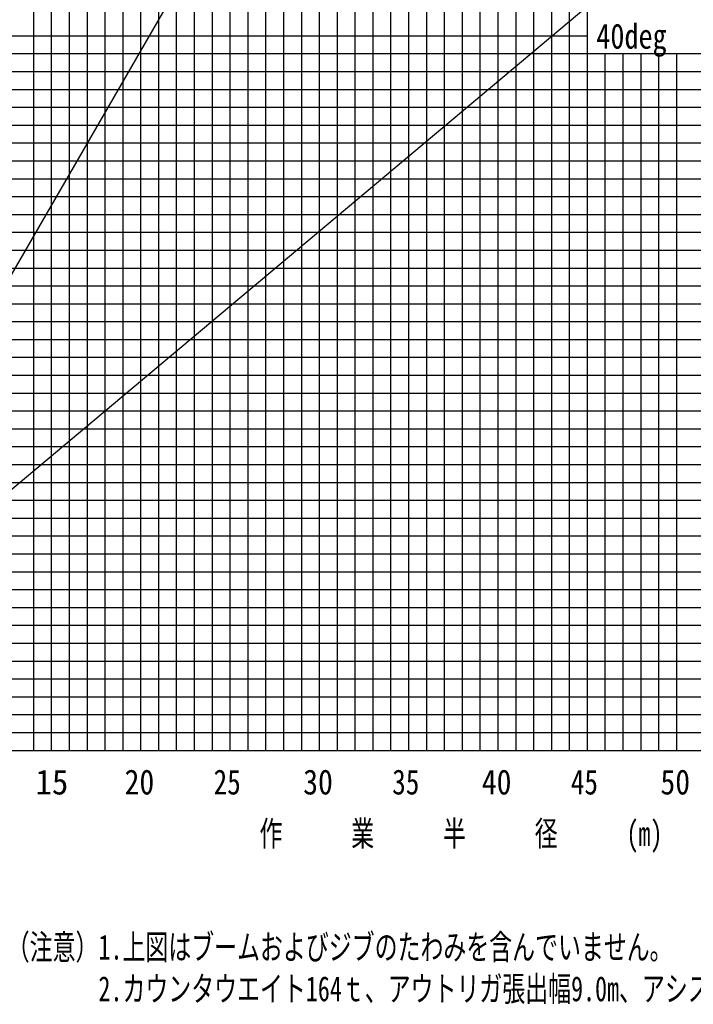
# Model space of a CAD drawing. Extents: x -390590 to 48051, y -92424 to 51651.
# Tile 30 of 37: x -39984 to -2270, y -92424 to -37309. Entities that reach past the tile are written whole.
import ezdxf

# ---------------------------------------------------------------- set-up
doc = ezdxf.new("R2010")
doc.units = 0
doc.layers.get('0').update_dxf_attribs({"linetype": 'CONTINUOUS'})

msp = doc.modelspace()

# ---------------------------------------------------------------- linework, layer by layer
at = {"color": 252, "linetype": 'Continuous'}
for p, q in [((-36195.598487, -78208.801041), (-36195.598487, 31791.198959)), ((-35195.598487, -78208.801041), (-35195.598487, 31791.198959)), ((-34195.598487, -78208.801041), (-34195.598487, 31791.198959)), ((-32195.598487, -78208.801041), (-32195.598487, 31791.198959)), ((-26195.598487, -78208.801041), (-26195.598487, 31791.198959)), ((-25195.598487, -78208.801041), (-25195.598487, 31791.198959)), ((-24195.598487, -78208.801041), (-24195.598487, 31791.198959)), ((-12195.598487, -78208.801041), (-12195.598487, 31791.198959)), ((-11195.598487, -78208.801041), (-11195.598487, 31791.198959)), ((-10195.598487, -78208.801041), (-10195.598487, 31791.198959)), ((-9195.598487, -78208.801041), (-9195.598487, 31791.198959)), ((-39195.598487, -78208.801041), (-39195.598487, 26791.198959)), ((-37195.598487, -78208.801041), (-37195.598487, 26791.198959)), ((-31195.598487, -78208.801041), (-31195.598487, 24791.198959)), ((-30195.598487, -78208.801041), (-30195.598487, 24791.198959)), ((-29195.598487, -78208.801041), (-29195.598487, 24791.198959)), ((-27195.598487, -78208.801041), (-27195.598487, 24791.198959)), ((-17195.598487, -78208.801041), (-17195.598487, 14791.198959)), ((-16195.598487, -78208.801041), (-16195.598487, 14791.198959)), ((-15195.598487, -78208.801041), (-15195.598487, 14791.198959)), ((-14195.598487, -78208.801041), (-14195.598487, 14791.198959)), ((-22195.598487, -78208.801041), (-22195.598487, -24208.801041)), ((-21195.598487, -78208.801041), (-21195.598487, -24208.801041)), ((-20195.598487, -78208.801041), (-20195.598487, -24208.801041)), ((-19195.598487, -78208.801041), (-19195.598487, -24208.801041)), ((-49130.505024, -39208.801041), (36804.401513, -39208.801041)), ((-7195.598487, -78208.801041), (-7195.598487, -39208.801041)), ((-6195.598487, -78208.801041), (-6195.598487, -39208.801041)), ((-5195.598487, -78208.801041), (-5195.598487, -39208.801041)), ((-4195.598487, -78208.801041), (-4195.598487, -39208.801041)), ((-49271.045859, -40208.801041), (36804.401513, -40208.801041)), ((-49352.007857, -41208.801041), (36804.401513, -41208.801041)), ((-49494.569074, -42208.801041), (36804.401513, -42208.801041)), ((-49775.650743, -44208.801041), (36804.401513, -44208.801041)), ((-49916.191578, -45208.801041), (36804.401513, -45208.801041)), ((-50056.732412, -46208.801041), (36804.401513, -46208.801041)), ((-50197.273247, -47208.801041), (36804.401513, -47208.801041)), ((-50478.354917, -49208.801041), (36804.401513, -49208.801041)), ((-50618.895751, -50208.801041), (36804.401513, -50208.801041)), ((-50535.746077, -51208.801041), (36804.401513, -51208.801041)), ((-50840.39614, -52208.801041), (36804.401513, -52208.801041)), ((-51121.477809, -54208.801041), (36804.401513, -54208.801041)), ((-51262.018644, -55208.801041), (36804.401513, -55208.801041)), ((-51402.559478, -56208.801041), (36804.401513, -56208.801041)), ((-51543.100313, -57208.801041), (36804.401513, -57208.801041)), ((-51824.181983, -59208.801041), (36804.401513, -59208.801041)), ((-51964.722817, -60208.801041), (36804.401513, -60208.801041)), ((-52058.811826, -61208.801041), (36804.401513, -61208.801041)), ((-52142.079886, -62208.801041), (36804.401513, -62208.801041)), ((-52423.161555, -64208.801041), (36804.401513, -64208.801041)), ((-52367.89943, -65208.801041), (36804.401513, -65208.801041)), ((-52281.430456, -66208.801041), (36804.401513, -66208.801041)), ((-52239.52118, -67208.801041), (36804.401513, -67208.801041)), ((-52155.702629, -69208.801041), (36804.401513, -69208.801041)), ((-52113.793353, -70208.801041), (36804.401513, -70208.801041)), ((-52029.839391, -71208.801041), (36804.401513, -71208.801041)), ((-51987.930116, -72208.801041), (36804.401513, -72208.801041)), ((-49928.153275, -74208.801041), (36804.401513, -74208.801041)), ((-49049.107252, -75208.801041), (36804.401513, -75208.801041)), ((-48006.819497, -76208.801041), (36804.401513, -76208.801041)), ((-48006.819497, -77208.801041), (36804.401513, -77208.801041))]:
    msp.add_line(p, q, dxfattribs=at)
at = {"color": 14, "linetype": 'Continuous'}
for p, q in [((-33195.598487, -78208.801041), (-33195.598487, 31791.198959)), ((-13195.598487, -78208.801041), (-13195.598487, 31791.198959)), ((-8195.598487, -78208.801041), (-8195.598487, 31791.198959)), ((-38195.598487, -78208.801041), (-38195.598487, 26791.198959)), ((-28195.598487, -78208.801041), (-28195.598487, 24791.198959)), ((-23195.598487, -78208.801041), (-23195.598487, 18791.198959)), ((-18195.598487, -78208.801041), (-18195.598487, -24208.801041)), ((-48989.96419, -38208.801041), (-8195.598487, -38208.801041)), ((-3195.598487, -78208.801041), (-3195.598487, -39208.801041)), ((-49635.109908, -43208.801041), (36804.401513, -43208.801041)), ((-50337.814082, -48208.801041), (36804.401513, -48208.801041)), ((-50980.936974, -53208.801041), (36804.401513, -53208.801041)), ((-51683.641148, -58208.801041), (36804.401513, -58208.801041)), ((-52282.620721, -63208.801041), (36804.401513, -63208.801041)), ((-52197.611905, -68208.801041), (36804.401513, -68208.801041)), ((-51946.02084, -73208.801041), (36804.401513, -73208.801041)), ((-53195.598487, -78208.801041), (36804.401513, -78208.801041))]:
    msp.add_line(p, q, dxfattribs=at)
at = {"color": 151, "linetype": 'Continuous'}
for p, q in [((-21839.861023, -19314.045718), (-51842.848794, -71280.744916)), ((-5136.71113, -33987.029264), (-51610.624113, -72983.272507))]:
    msp.add_line(p, q, dxfattribs=at)
msp.add_arc((-55095.598487, -77707.30844), 76825.064026, 29.447148, 81.374427, dxfattribs=at)

# ---------------------------------------------------------------- texts
at = {"color": 7, "linetype": 'Continuous', "char_height": 1400, "attachment_point": 1}
for s, insert in [('\\W0.827255;\\A1;40deg', (-7701.979938, -37530.258965)), ('\\W0.959616;\\A1;15', (-39091.239862, -79278.483884)), ('\\W0.872378;\\A1;20', (-34111.302256, -79278.483884)), ('\\W0.799680;\\A1;25', (-29128.460372, -79278.483884)), ('\\W0.872378;\\A1;30', (-24111.302032, -79278.483884)), ('\\W0.799680;\\A1;35', (-19128.460148, -79278.483884)), ('\\W0.872378;\\A1;40', (-14111.777883, -79278.483884)), ('\\W0.799680;\\A1;45', (-9128.64303, -79278.483884)), ('\\W0.872378;\\A1;50', (-4111.777659, -79278.483884)), ('\\W0.705600;\\A1;作\u3000\u3000\u3000業\u3000\u3000\u3000半\u3000\u3000\u3000径\u3000\u3000\u3000(m)', (-26560.061015, -82164.138874)), ('\\W0.705223;\\A1;（注意）1.上図はブームおよびジブのたわみを含んでいません｡\\P\u3000\u3000\u3000\u30002.カウンタウエイト164ｔ、アウトリガ張出幅9.0m、アシストジャッキ使用時の性能を図示しています。', (-40708.692862, -88517.971003))]:
    msp.add_mtext(s, dxfattribs=dict(at, insert=insert))

doc.saveas('drawing.dxf')
